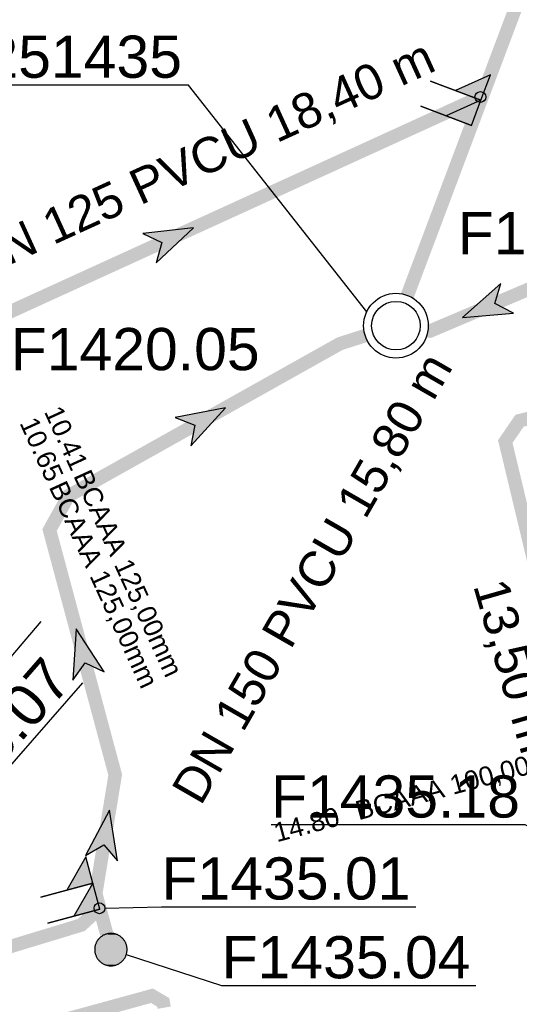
# Model space of a CAD drawing. Extents: x 356718 to 357658, y 5762241 to 5762615.
# Tile 119 of 157: x 357337 to 357346, y 5762448 to 5762466. Entities that reach past the tile are written whole.
import ezdxf
from ezdxf.enums import TextEntityAlignment as Align

# ---------------------------------------------------------------- set-up
doc = ezdxf.new("R2010")
doc.units = 0
doc.header["$MEASUREMENT"] = 0
for name, pattern in [('AUSGEZOGEN', [0]), ('GESTRICHELT2', [4, 2, -2]), ('STRICHPUNKT', [5, 2, -1, 1, -1])]:
    doc.linetypes.add(name, pattern=pattern)
doc.layers.get('0').update_dxf_attribs({"linetype": 'AUSGEZOGEN'})
for name, color, linetype, true_color in [('111_00131_Symbol', 7, 'AUSGEZOGEN', 0x000000), ('114_00133_Schachtnummer', 7, 'AUSGEZOGEN', 0x000000), ('121_10397_Haltungen_Regenwasser', 5, 'GESTRICHELT2', 0x0000ff), ('121_10398_Haltungen_Schmutzwass', 7, 'AUSGEZOGEN', 0x800000), ('121_10399_Haltungen_Mischwasser', 6, 'STRICHPUNKT', 0xff00ff), ('123_00137_Fliessrichtungspfeil', 7, 'AUSGEZOGEN', 0x000000), ('124_00118_Standard__Laenge___10', 7, 'AUSGEZOGEN', 0x000000), ('141_10677_Stutzen__alle__aus_DW', 7, 'AUSGEZOGEN', 0x000000), ('141_10868_Stutzen__141_', 7, 'AUSGEZOGEN', 0x000000)]:
    doc.layers.add(name, color=color, linetype=linetype, true_color=true_color)
doc.styles.add('ARIAL', font='arial.ttf', dxfattribs={"height": 1.5})
doc.styles.get("Standard").update_dxf_attribs({"font": 'arial.ttf', "height": 1})

# ---------------------------------------------------------------- blocks, each defined once
blk = doc.blocks.new('N02')
at = {"color": 0}
for radius in [0.6, 0.45]:
    blk.add_circle((0, 0), radius, dxfattribs=at)
blk = doc.blocks.new('F00')
at = {"color": 0}
blk.add_circle((0, 0), 0.1, dxfattribs=at)
blk = doc.blocks.new('RR')
at = {"color": 0, "linetype": 'AUSGEZOGEN'}
blk.add_lwpolyline([(0.3, 0), (0.3, 0.013), (0.299, 0.025), (0.298, 0.038), (0.296, 0.05), (0.293, 0.063), (0.29, 0.075), (0.287, 0.087), (0.283, 0.099), (0.279, 0.111), (0.274, 0.123), (0.268, 0.134), (0.262, 0.145), (0.256, 0.156), (0.249, 0.167), (0.242, 0.177), (0.234, 0.187), (0.226, 0.197), (0.218, 0.206), (0.209, 0.215), (0.199, 0.224), (0.19, 0.232), (0.18, 0.24), (0.17, 0.247), (0.159, 0.254), (0.148, 0.261), (0.137, 0.267), (0.126, 0.272), (0.114, 0.277), (0.102, 0.282), (0.09, 0.286), (0.078, 0.29), (0.066, 0.293), (0.053, 0.295), (0.041, 0.297), (0.028, 0.299), (0.016, 0.3), (0.003, 0.3), (-0.009, 0.3), (-0.022, 0.299), (-0.035, 0.298), (-0.047, 0.296), (-0.06, 0.294), (-0.072, 0.291), (-0.084, 0.288), (-0.096, 0.284), (-0.108, 0.28), (-0.12, 0.275), (-0.131, 0.27), (-0.143, 0.264), (-0.154, 0.258), (-0.164, 0.251), (-0.175, 0.244), (-0.185, 0.236), (-0.195, 0.228), (-0.204, 0.22), (-0.213, 0.211), (-0.222, 0.202), (-0.23, 0.192), (-0.238, 0.182), (-0.246, 0.172), (-0.253, 0.162), (-0.259, 0.151), (-0.265, 0.14), (-0.271, 0.129), (-0.276, 0.117), (-0.281, 0.105), (-0.285, 0.093), (-0.289, 0.081), (-0.292, 0.069), (-0.295, 0.057), (-0.297, 0.044), (-0.298, 0.032), (-0.299, 0.019), (-0.3, 0.006), (-0.3, -0.006), (-0.299, -0.019), (-0.298, -0.032), (-0.297, -0.044), (-0.295, -0.057), (-0.292, -0.069), (-0.289, -0.081), (-0.285, -0.093), (-0.281, -0.105), (-0.276, -0.117), (-0.271, -0.129), (-0.265, -0.14), (-0.259, -0.151), (-0.253, -0.162), (-0.246, -0.172), (-0.238, -0.182), (-0.23, -0.192), (-0.222, -0.202), (-0.213, -0.211), (-0.204, -0.22), (-0.195, -0.228), (-0.185, -0.236), (-0.175, -0.244), (-0.164, -0.251), (-0.154, -0.258), (-0.143, -0.264), (-0.131, -0.27), (-0.12, -0.275), (-0.108, -0.28), (-0.096, -0.284), (-0.084, -0.288), (-0.072, -0.291), (-0.06, -0.294), (-0.047, -0.296), (-0.035, -0.298), (-0.022, -0.299), (-0.009, -0.3), (0.003, -0.3), (0.016, -0.3), (0.028, -0.299), (0.041, -0.297), (0.053, -0.295), (0.066, -0.293), (0.078, -0.29), (0.09, -0.286), (0.102, -0.282), (0.114, -0.277), (0.126, -0.272), (0.137, -0.267), (0.148, -0.261), (0.159, -0.254), (0.17, -0.247), (0.18, -0.24), (0.19, -0.232), (0.199, -0.224), (0.209, -0.215), (0.218, -0.206), (0.226, -0.197), (0.234, -0.187), (0.242, -0.177), (0.249, -0.167), (0.256, -0.156), (0.262, -0.145), (0.268, -0.134), (0.274, -0.123), (0.279, -0.111), (0.283, -0.099), (0.287, -0.087), (0.29, -0.075), (0.293, -0.063), (0.296, -0.05), (0.298, -0.038), (0.299, -0.025), (0.3, -0.013), (0.3, 0), (0.3, 0)], close=True, dxfattribs=at)
blk.add_lwpolyline([(0.3, 0), (0.3, 0.013), (0.299, 0.025), (0.298, 0.038), (0.296, 0.05), (0.293, 0.063), (0.29, 0.075), (0.287, 0.087), (0.283, 0.099), (0.279, 0.111), (0.274, 0.123), (0.268, 0.134), (0.262, 0.145), (0.256, 0.156), (0.249, 0.167), (0.242, 0.177), (0.234, 0.187), (0.226, 0.197), (0.218, 0.206), (0.209, 0.215), (0.199, 0.224), (0.19, 0.232), (0.18, 0.24), (0.17, 0.247), (0.159, 0.254), (0.148, 0.261), (0.137, 0.267), (0.126, 0.272), (0.114, 0.277), (0.102, 0.282), (0.09, 0.286), (0.078, 0.29), (0.066, 0.293), (0.053, 0.295), (0.041, 0.297), (0.028, 0.299), (0.016, 0.3), (0.003, 0.3), (-0.009, 0.3), (-0.022, 0.299), (-0.035, 0.298), (-0.047, 0.296), (-0.06, 0.294), (-0.072, 0.291), (-0.084, 0.288), (-0.096, 0.284), (-0.108, 0.28), (-0.12, 0.275), (-0.131, 0.27), (-0.143, 0.264), (-0.154, 0.258), (-0.164, 0.251), (-0.175, 0.244), (-0.185, 0.236), (-0.195, 0.228), (-0.204, 0.22), (-0.213, 0.211), (-0.222, 0.202), (-0.23, 0.192), (-0.238, 0.182), (-0.246, 0.172), (-0.253, 0.162), (-0.259, 0.151), (-0.265, 0.14), (-0.271, 0.129), (-0.276, 0.117), (-0.281, 0.105), (-0.285, 0.093), (-0.289, 0.081), (-0.292, 0.069), (-0.295, 0.057), (-0.297, 0.044), (-0.298, 0.032), (-0.299, 0.019), (-0.3, 0.006), (-0.3, -0.006), (-0.299, -0.019), (-0.298, -0.032), (-0.297, -0.044), (-0.295, -0.057), (-0.292, -0.069), (-0.289, -0.081), (-0.285, -0.093), (-0.281, -0.105), (-0.276, -0.117), (-0.271, -0.129), (-0.265, -0.14), (-0.259, -0.151), (-0.253, -0.162), (-0.246, -0.172), (-0.238, -0.182), (-0.23, -0.192), (-0.222, -0.202), (-0.213, -0.211), (-0.204, -0.22), (-0.195, -0.228), (-0.185, -0.236), (-0.175, -0.244), (-0.164, -0.251), (-0.154, -0.258), (-0.143, -0.264), (-0.131, -0.27), (-0.12, -0.275), (-0.108, -0.28), (-0.096, -0.284), (-0.084, -0.288), (-0.072, -0.291), (-0.06, -0.294), (-0.047, -0.296), (-0.035, -0.298), (-0.022, -0.299), (-0.009, -0.3), (0.003, -0.3), (0.016, -0.3), (0.028, -0.299), (0.041, -0.297), (0.053, -0.295), (0.066, -0.293), (0.078, -0.29), (0.09, -0.286), (0.102, -0.282), (0.114, -0.277), (0.126, -0.272), (0.137, -0.267), (0.148, -0.261), (0.159, -0.254), (0.17, -0.247), (0.18, -0.24), (0.19, -0.232), (0.199, -0.224), (0.209, -0.215), (0.218, -0.206), (0.226, -0.197), (0.234, -0.187), (0.242, -0.177), (0.249, -0.167), (0.256, -0.156), (0.262, -0.145), (0.268, -0.134), (0.274, -0.123), (0.279, -0.111), (0.283, -0.099), (0.287, -0.087), (0.29, -0.075), (0.293, -0.063), (0.296, -0.05), (0.298, -0.038), (0.299, -0.025), (0.3, -0.013), (0.3, 0), (0.3, 0)], close=True, dxfattribs=at)
at = {"color": 0}
for points in [[(-0.242, 0.177), (0.242, 0.177), (-0.238, 0.182)], [(-0.242, 0.177), (0.242, 0.177), (-0.238, 0.182)], [(-0.238, 0.182), (0.238, 0.182), (-0.234, 0.187)], [(-0.238, 0.182), (0.238, 0.182), (-0.234, 0.187)], [(0.242, 0.177), (-0.238, 0.182), (0.238, 0.182)], [(0.242, 0.177), (-0.238, 0.182), (0.238, 0.182)], [(-0.234, 0.187), (0.234, 0.187), (-0.23, 0.192)], [(-0.234, 0.187), (0.234, 0.187), (-0.23, 0.192)], [(0.238, 0.182), (-0.234, 0.187), (0.234, 0.187)], [(0.238, 0.182), (-0.234, 0.187), (0.234, 0.187)], [(-0.23, 0.192), (0.23, 0.192), (-0.226, 0.197)], [(-0.23, 0.192), (0.23, 0.192), (-0.226, 0.197)], [(0.234, 0.187), (-0.23, 0.192), (0.23, 0.192)], [(0.234, 0.187), (-0.23, 0.192), (0.23, 0.192)], [(-0.226, 0.197), (0.226, 0.197), (-0.222, 0.202)], [(-0.226, 0.197), (0.226, 0.197), (-0.222, 0.202)], [(0.23, 0.192), (-0.226, 0.197), (0.226, 0.197)], [(0.23, 0.192), (-0.226, 0.197), (0.226, 0.197)], [(-0.222, 0.202), (0.222, 0.202), (-0.218, 0.206)], [(-0.222, 0.202), (0.222, 0.202), (-0.218, 0.206)], [(0.226, 0.197), (-0.222, 0.202), (0.222, 0.202)], [(0.226, 0.197), (-0.222, 0.202), (0.222, 0.202)], [(-0.218, 0.206), (0.218, 0.206), (-0.213, 0.211)], [(-0.218, 0.206), (0.218, 0.206), (-0.213, 0.211)], [(0.222, 0.202), (-0.218, 0.206), (0.218, 0.206)], [(0.222, 0.202), (-0.218, 0.206), (0.218, 0.206)], [(-0.213, 0.211), (0.213, 0.211), (-0.209, 0.215)], [(-0.213, 0.211), (0.213, 0.211), (-0.209, 0.215)], [(0.218, 0.206), (-0.213, 0.211), (0.213, 0.211)], [(0.218, 0.206), (-0.213, 0.211), (0.213, 0.211)], [(-0.209, 0.215), (0.209, 0.215), (-0.204, 0.22)], [(-0.209, 0.215), (0.209, 0.215), (-0.204, 0.22)], [(0.213, 0.211), (-0.209, 0.215), (0.209, 0.215)], [(0.213, 0.211), (-0.209, 0.215), (0.209, 0.215)], [(-0.204, 0.22), (0.204, 0.22), (-0.199, 0.224)], [(-0.204, 0.22), (0.204, 0.22), (-0.199, 0.224)], [(0.209, 0.215), (-0.204, 0.22), (0.204, 0.22)], [(0.209, 0.215), (-0.204, 0.22), (0.204, 0.22)], [(-0.199, 0.224), (0.199, 0.224), (-0.195, 0.228)], [(-0.199, 0.224), (0.199, 0.224), (-0.195, 0.228)], [(0.204, 0.22), (-0.199, 0.224), (0.199, 0.224)], [(0.204, 0.22), (-0.199, 0.224), (0.199, 0.224)], [(-0.195, 0.228), (0.195, 0.228), (-0.19, 0.232)], [(-0.195, 0.228), (0.195, 0.228), (-0.19, 0.232)], [(0.199, 0.224), (-0.195, 0.228), (0.195, 0.228)], [(0.199, 0.224), (-0.195, 0.228), (0.195, 0.228)], [(-0.19, 0.232), (0.19, 0.232), (-0.185, 0.236)], [(-0.19, 0.232), (0.19, 0.232), (-0.185, 0.236)], [(0.195, 0.228), (-0.19, 0.232), (0.19, 0.232)], [(0.195, 0.228), (-0.19, 0.232), (0.19, 0.232)], [(-0.185, 0.236), (0.185, 0.236), (-0.18, 0.24)], [(-0.185, 0.236), (0.185, 0.236), (-0.18, 0.24)], [(0.19, 0.232), (-0.185, 0.236), (0.185, 0.236)], [(0.19, 0.232), (-0.185, 0.236), (0.185, 0.236)], [(-0.18, 0.24), (0.18, 0.24), (-0.175, 0.244)], [(-0.18, 0.24), (0.18, 0.24), (-0.175, 0.244)], [(0.185, 0.236), (-0.18, 0.24), (0.18, 0.24)], [(0.185, 0.236), (-0.18, 0.24), (0.18, 0.24)], [(-0.175, 0.244), (0.175, 0.244), (-0.169, 0.247)], [(-0.175, 0.244), (0.175, 0.244), (-0.169, 0.247)], [(0.18, 0.24), (-0.175, 0.244), (0.175, 0.244)], [(0.18, 0.24), (-0.175, 0.244), (0.175, 0.244)], [(-0.169, 0.247), (0.17, 0.247), (-0.164, 0.251)], [(-0.169, 0.247), (0.17, 0.247), (-0.164, 0.251)], [(0.175, 0.244), (-0.169, 0.247), (0.17, 0.247)], [(0.175, 0.244), (-0.169, 0.247), (0.17, 0.247)], [(-0.164, 0.251), (0.164, 0.251), (-0.159, 0.254)], [(-0.164, 0.251), (0.164, 0.251), (-0.159, 0.254)], [(0.17, 0.247), (-0.164, 0.251), (0.164, 0.251)], [(0.17, 0.247), (-0.164, 0.251), (0.164, 0.251)], [(-0.159, 0.254), (0.159, 0.254), (-0.154, 0.258)], [(-0.159, 0.254), (0.159, 0.254), (-0.154, 0.258)], [(0.164, 0.251), (-0.159, 0.254), (0.159, 0.254)], [(0.164, 0.251), (-0.159, 0.254), (0.159, 0.254)], [(-0.154, 0.258), (0.154, 0.258), (-0.148, 0.261)], [(-0.154, 0.258), (0.154, 0.258), (-0.148, 0.261)], [(0.159, 0.254), (-0.154, 0.258), (0.154, 0.258)], [(0.159, 0.254), (-0.154, 0.258), (0.154, 0.258)], [(-0.148, 0.261), (0.148, 0.261), (-0.143, 0.264)], [(-0.148, 0.261), (0.148, 0.261), (-0.143, 0.264)], [(0.154, 0.258), (-0.148, 0.261), (0.148, 0.261)], [(0.154, 0.258), (-0.148, 0.261), (0.148, 0.261)], [(-0.143, 0.264), (0.142, 0.264), (-0.137, 0.267)], [(-0.143, 0.264), (0.142, 0.264), (-0.137, 0.267)], [(0.148, 0.261), (-0.143, 0.264), (0.142, 0.264)], [(0.148, 0.261), (-0.143, 0.264), (0.142, 0.264)], [(-0.137, 0.267), (0.137, 0.267), (-0.131, 0.27)], [(-0.137, 0.267), (0.137, 0.267), (-0.131, 0.27)], [(0.142, 0.264), (-0.137, 0.267), (0.137, 0.267)], [(0.142, 0.264), (-0.137, 0.267), (0.137, 0.267)], [(-0.131, 0.27), (0.131, 0.27), (-0.126, 0.272)], [(-0.131, 0.27), (0.131, 0.27), (-0.126, 0.272)], [(0.137, 0.267), (-0.131, 0.27), (0.131, 0.27)], [(0.137, 0.267), (-0.131, 0.27), (0.131, 0.27)], [(-0.126, 0.272), (0.126, 0.272), (-0.12, 0.275)], [(-0.126, 0.272), (0.126, 0.272), (-0.12, 0.275)], [(0.131, 0.27), (-0.126, 0.272), (0.126, 0.272)], [(0.131, 0.27), (-0.126, 0.272), (0.126, 0.272)], [(-0.12, 0.275), (0.12, 0.275), (-0.114, 0.277)], [(-0.12, 0.275), (0.12, 0.275), (-0.114, 0.277)], [(0.126, 0.272), (-0.12, 0.275), (0.12, 0.275)], [(0.126, 0.272), (-0.12, 0.275), (0.12, 0.275)], [(-0.114, 0.277), (0.114, 0.277), (-0.108, 0.28)], [(-0.114, 0.277), (0.114, 0.277), (-0.108, 0.28)], [(0.12, 0.275), (-0.114, 0.277), (0.114, 0.277)], [(0.12, 0.275), (-0.114, 0.277), (0.114, 0.277)], [(-0.108, 0.28), (0.108, 0.28), (-0.102, 0.282)], [(-0.108, 0.28), (0.108, 0.28), (-0.102, 0.282)], [(0.114, 0.277), (-0.108, 0.28), (0.108, 0.28)], [(0.114, 0.277), (-0.108, 0.28), (0.108, 0.28)], [(-0.102, 0.282), (0.102, 0.282), (-0.096, 0.284)], [(-0.102, 0.282), (0.102, 0.282), (-0.096, 0.284)], [(0.108, 0.28), (-0.102, 0.282), (0.102, 0.282)], [(0.108, 0.28), (-0.102, 0.282), (0.102, 0.282)], [(-0.096, 0.284), (0.096, 0.284), (-0.09, 0.286)], [(-0.096, 0.284), (0.096, 0.284), (-0.09, 0.286)], [(0.102, 0.282), (-0.096, 0.284), (0.096, 0.284)], [(0.102, 0.282), (-0.096, 0.284), (0.096, 0.284)], [(-0.09, 0.286), (0.09, 0.286), (-0.084, 0.288)], [(-0.09, 0.286), (0.09, 0.286), (-0.084, 0.288)], [(0.096, 0.284), (-0.09, 0.286), (0.09, 0.286)], [(0.096, 0.284), (-0.09, 0.286), (0.09, 0.286)], [(-0.084, 0.288), (0.084, 0.288), (-0.078, 0.29)], [(-0.084, 0.288), (0.084, 0.288), (-0.078, 0.29)], [(0.09, 0.286), (-0.084, 0.288), (0.084, 0.288)], [(0.09, 0.286), (-0.084, 0.288), (0.084, 0.288)], [(-0.078, 0.29), (0.078, 0.29), (-0.072, 0.291)], [(-0.078, 0.29), (0.078, 0.29), (-0.072, 0.291)], [(0.084, 0.288), (-0.078, 0.29), (0.078, 0.29)], [(0.084, 0.288), (-0.078, 0.29), (0.078, 0.29)], [(-0.072, 0.291), (0.072, 0.291), (-0.066, 0.293)], [(-0.072, 0.291), (0.072, 0.291), (-0.066, 0.293)], [(0.078, 0.29), (-0.072, 0.291), (0.072, 0.291)], [(0.078, 0.29), (-0.072, 0.291), (0.072, 0.291)], [(-0.066, 0.293), (0.066, 0.293), (-0.06, 0.294)], [(-0.066, 0.293), (0.066, 0.293), (-0.06, 0.294)], [(0.072, 0.291), (-0.066, 0.293), (0.066, 0.293)], [(0.072, 0.291), (-0.066, 0.293), (0.066, 0.293)], [(-0.06, 0.294), (0.059, 0.294), (-0.053, 0.295)], [(-0.06, 0.294), (0.059, 0.294), (-0.053, 0.295)], [(0.066, 0.293), (-0.06, 0.294), (0.059, 0.294)], [(0.066, 0.293), (-0.06, 0.294), (0.059, 0.294)], [(-0.053, 0.295), (0.053, 0.295), (-0.047, 0.296)], [(-0.053, 0.295), (0.053, 0.295), (-0.047, 0.296)], [(0.059, 0.294), (-0.053, 0.295), (0.053, 0.295)], [(0.059, 0.294), (-0.053, 0.295), (0.053, 0.295)], [(-0.047, 0.296), (0.047, 0.296), (-0.04, 0.297)], [(-0.047, 0.296), (0.047, 0.296), (-0.04, 0.297)], [(0.053, 0.295), (-0.047, 0.296), (0.047, 0.296)], [(0.053, 0.295), (-0.047, 0.296), (0.047, 0.296)], [(-0.04, 0.297), (0.041, 0.297), (-0.035, 0.298)], [(-0.04, 0.297), (0.041, 0.297), (-0.035, 0.298)], [(0.047, 0.296), (-0.04, 0.297), (0.041, 0.297)], [(0.047, 0.296), (-0.04, 0.297), (0.041, 0.297)], [(-0.035, 0.298), (0.034, 0.298), (-0.028, 0.299)], [(-0.035, 0.298), (0.034, 0.298), (-0.028, 0.299)], [(0.041, 0.297), (-0.035, 0.298), (0.034, 0.298)], [(0.041, 0.297), (-0.035, 0.298), (0.034, 0.298)], [(0.034, 0.298), (-0.028, 0.299), (0.028, 0.299)], [(-0.028, 0.299), (0.028, 0.299), (-0.022, 0.299)], [(0.034, 0.298), (-0.028, 0.299), (0.028, 0.299)], [(-0.028, 0.299), (0.028, 0.299), (-0.022, 0.299)], [(-0.022, 0.299), (0.021, 0.299), (-0.015, 0.3)], [(-0.022, 0.299), (0.021, 0.299), (-0.015, 0.3)], [(0.028, 0.299), (-0.022, 0.299), (0.021, 0.299)], [(0.028, 0.299), (-0.022, 0.299), (0.021, 0.299)], [(0.021, 0.299), (-0.015, 0.3), (0.016, 0.3)], [(-0.015, 0.3), (0.016, 0.3), (-0.009, 0.3)], [(0.021, 0.299), (-0.015, 0.3), (0.016, 0.3)], [(-0.015, 0.3), (0.016, 0.3), (-0.009, 0.3)], [(0.016, 0.3), (-0.009, 0.3), (0.007, 0.3)], [(-0.009, 0.3), (0.007, 0.3), (0.003, 0.3)], [(0.016, 0.3), (-0.009, 0.3), (0.007, 0.3)], [(-0.009, 0.3), (0.007, 0.3), (0.003, 0.3)], [(-0.3, 0.013), (0.3, 0.013), (-0.299, 0.019)], [(-0.3, 0.013), (0.3, 0.013), (-0.299, 0.019)], [(-0.3, 0.006), (0.3, 0.006), (-0.3, 0.013)], [(0.3, 0.006), (-0.3, 0.013), (0.3, 0.013)], [(-0.3, 0.006), (0.3, 0.006), (-0.3, 0.013)], [(0.3, 0.006), (-0.3, 0.013), (0.3, 0.013)], [(-0.3, 0), (0.3, 0), (-0.3, 0.006)], [(0.3, 0), (-0.3, 0.006), (0.3, 0.006)], [(-0.3, 0), (0.3, 0), (-0.3, 0.006)], [(0.3, 0), (-0.3, 0.006), (0.3, 0.006)], [(0.3, -0.006), (-0.3, -0.006), (0.3, 0)], [(-0.3, -0.006), (0.3, 0), (-0.3, 0)], [(0.3, -0.006), (-0.3, -0.006), (0.3, 0)], [(-0.3, -0.006), (0.3, 0), (-0.3, 0)], [(-0.299, 0.025), (0.299, 0.025), (-0.298, 0.032)], [(-0.299, 0.025), (0.299, 0.025), (-0.298, 0.032)], [(-0.299, 0.019), (0.299, 0.019), (-0.299, 0.025)], [(0.299, 0.019), (-0.299, 0.025), (0.299, 0.025)], [(-0.299, 0.019), (0.299, 0.019), (-0.299, 0.025)], [(0.299, 0.019), (-0.299, 0.025), (0.299, 0.025)], [(0.3, 0.013), (-0.299, 0.019), (0.299, 0.019)], [(0.3, 0.013), (-0.299, 0.019), (0.299, 0.019)], [(-0.298, 0.038), (0.298, 0.038), (-0.297, 0.044)], [(-0.298, 0.038), (0.298, 0.038), (-0.297, 0.044)], [(-0.298, 0.032), (0.298, 0.032), (-0.298, 0.038)], [(0.298, 0.032), (-0.298, 0.038), (0.298, 0.038)], [(-0.298, 0.032), (0.298, 0.032), (-0.298, 0.038)], [(0.298, 0.032), (-0.298, 0.038), (0.298, 0.038)], [(0.299, 0.025), (-0.298, 0.032), (0.298, 0.032)], [(0.299, 0.025), (-0.298, 0.032), (0.298, 0.032)], [(-0.297, 0.044), (0.297, 0.044), (-0.296, 0.05)], [(-0.297, 0.044), (0.297, 0.044), (-0.296, 0.05)], [(0.298, 0.038), (-0.297, 0.044), (0.297, 0.044)], [(0.298, 0.038), (-0.297, 0.044), (0.297, 0.044)], [(-0.296, 0.05), (0.296, 0.05), (-0.295, 0.057)], [(-0.296, 0.05), (0.296, 0.05), (-0.295, 0.057)], [(0.297, 0.044), (-0.296, 0.05), (0.296, 0.05)], [(0.297, 0.044), (-0.296, 0.05), (0.296, 0.05)], [(-0.295, 0.057), (0.295, 0.057), (-0.293, 0.063)], [(-0.295, 0.057), (0.295, 0.057), (-0.293, 0.063)], [(0.296, 0.05), (-0.295, 0.057), (0.295, 0.057)], [(0.296, 0.05), (-0.295, 0.057), (0.295, 0.057)], [(-0.293, 0.063), (0.293, 0.063), (-0.292, 0.069)], [(-0.293, 0.063), (0.293, 0.063), (-0.292, 0.069)], [(0.295, 0.057), (-0.293, 0.063), (0.293, 0.063)], [(0.295, 0.057), (-0.293, 0.063), (0.293, 0.063)], [(-0.292, 0.069), (0.292, 0.069), (-0.29, 0.075)], [(-0.292, 0.069), (0.292, 0.069), (-0.29, 0.075)], [(0.293, 0.063), (-0.292, 0.069), (0.292, 0.069)], [(0.293, 0.063), (-0.292, 0.069), (0.292, 0.069)], [(-0.29, 0.075), (0.29, 0.075), (-0.289, 0.081)], [(-0.29, 0.075), (0.29, 0.075), (-0.289, 0.081)], [(0.292, 0.069), (-0.29, 0.075), (0.29, 0.075)], [(0.292, 0.069), (-0.29, 0.075), (0.29, 0.075)], [(-0.289, 0.081), (0.289, 0.081), (-0.287, 0.087)], [(-0.289, 0.081), (0.289, 0.081), (-0.287, 0.087)], [(0.29, 0.075), (-0.289, 0.081), (0.289, 0.081)], [(0.29, 0.075), (-0.289, 0.081), (0.289, 0.081)], [(-0.287, 0.087), (0.287, 0.087), (-0.285, 0.093)], [(-0.287, 0.087), (0.287, 0.087), (-0.285, 0.093)], [(0.289, 0.081), (-0.287, 0.087), (0.287, 0.087)], [(0.289, 0.081), (-0.287, 0.087), (0.287, 0.087)], [(-0.285, 0.093), (0.285, 0.093), (-0.283, 0.099)], [(-0.285, 0.093), (0.285, 0.093), (-0.283, 0.099)], [(0.287, 0.087), (-0.285, 0.093), (0.285, 0.093)], [(0.287, 0.087), (-0.285, 0.093), (0.285, 0.093)], [(-0.283, 0.099), (0.283, 0.099), (-0.281, 0.105)], [(-0.283, 0.099), (0.283, 0.099), (-0.281, 0.105)], [(0.285, 0.093), (-0.283, 0.099), (0.283, 0.099)], [(0.285, 0.093), (-0.283, 0.099), (0.283, 0.099)], [(-0.281, 0.105), (0.281, 0.105), (-0.279, 0.111)], [(-0.281, 0.105), (0.281, 0.105), (-0.279, 0.111)], [(0.283, 0.099), (-0.281, 0.105), (0.281, 0.105)], [(0.283, 0.099), (-0.281, 0.105), (0.281, 0.105)], [(-0.279, 0.111), (0.279, 0.111), (-0.276, 0.117)], [(-0.279, 0.111), (0.279, 0.111), (-0.276, 0.117)], [(0.281, 0.105), (-0.279, 0.111), (0.279, 0.111)], [(0.281, 0.105), (-0.279, 0.111), (0.279, 0.111)], [(-0.276, 0.117), (0.276, 0.117), (-0.274, 0.123)], [(-0.276, 0.117), (0.276, 0.117), (-0.274, 0.123)], [(0.279, 0.111), (-0.276, 0.117), (0.276, 0.117)], [(0.279, 0.111), (-0.276, 0.117), (0.276, 0.117)], [(-0.274, 0.123), (0.274, 0.123), (-0.271, 0.129)], [(-0.274, 0.123), (0.274, 0.123), (-0.271, 0.129)], [(0.276, 0.117), (-0.274, 0.123), (0.274, 0.123)], [(0.276, 0.117), (-0.274, 0.123), (0.274, 0.123)], [(-0.271, 0.129), (0.271, 0.129), (-0.268, 0.134)], [(-0.271, 0.129), (0.271, 0.129), (-0.268, 0.134)], [(0.274, 0.123), (-0.271, 0.129), (0.271, 0.129)], [(0.274, 0.123), (-0.271, 0.129), (0.271, 0.129)], [(-0.268, 0.134), (0.268, 0.134), (-0.265, 0.14)], [(-0.268, 0.134), (0.268, 0.134), (-0.265, 0.14)], [(0.271, 0.129), (-0.268, 0.134), (0.268, 0.134)], [(0.271, 0.129), (-0.268, 0.134), (0.268, 0.134)], [(-0.265, 0.14), (0.265, 0.14), (-0.262, 0.145)], [(-0.265, 0.14), (0.265, 0.14), (-0.262, 0.145)], [(0.268, 0.134), (-0.265, 0.14), (0.265, 0.14)], [(0.268, 0.134), (-0.265, 0.14), (0.265, 0.14)], [(-0.262, 0.145), (0.262, 0.145), (-0.259, 0.151)], [(-0.262, 0.145), (0.262, 0.145), (-0.259, 0.151)], [(0.265, 0.14), (-0.262, 0.145), (0.262, 0.145)], [(0.265, 0.14), (-0.262, 0.145), (0.262, 0.145)], [(-0.259, 0.151), (0.259, 0.151), (-0.256, 0.156)], [(-0.259, 0.151), (0.259, 0.151), (-0.256, 0.156)], [(0.262, 0.145), (-0.259, 0.151), (0.259, 0.151)], [(0.262, 0.145), (-0.259, 0.151), (0.259, 0.151)], [(-0.256, 0.156), (0.256, 0.156), (-0.253, 0.162)], [(-0.256, 0.156), (0.256, 0.156), (-0.253, 0.162)], [(0.259, 0.151), (-0.256, 0.156), (0.256, 0.156)], [(0.259, 0.151), (-0.256, 0.156), (0.256, 0.156)], [(-0.253, 0.162), (0.253, 0.162), (-0.249, 0.167)], [(-0.253, 0.162), (0.253, 0.162), (-0.249, 0.167)], [(0.256, 0.156), (-0.253, 0.162), (0.253, 0.162)], [(0.256, 0.156), (-0.253, 0.162), (0.253, 0.162)], [(-0.249, 0.167), (0.249, 0.167), (-0.246, 0.172)], [(-0.249, 0.167), (0.249, 0.167), (-0.246, 0.172)], [(0.253, 0.162), (-0.249, 0.167), (0.249, 0.167)], [(0.253, 0.162), (-0.249, 0.167), (0.249, 0.167)], [(-0.246, 0.172), (0.246, 0.172), (-0.242, 0.177)], [(-0.246, 0.172), (0.246, 0.172), (-0.242, 0.177)], [(0.249, 0.167), (-0.246, 0.172), (0.246, 0.172)], [(0.249, 0.167), (-0.246, 0.172), (0.246, 0.172)], [(0.246, 0.172), (-0.242, 0.177), (0.242, 0.177)], [(0.246, 0.172), (-0.242, 0.177), (0.242, 0.177)], [(0.3, 0), (0.3, 0), (0.3, 0)], [(0.3, 0), (0.3, 0), (0.3, 0)], [(0.3, 0), (0.3, 0), (0.3, 0)], [(0.3, 0), (0.3, 0), (0.3, 0)], [(0.3, -0.013), (-0.3, -0.013), (0.3, -0.006)], [(-0.3, -0.013), (0.3, -0.006), (-0.3, -0.006)], [(0.3, -0.013), (-0.3, -0.013), (0.3, -0.006)], [(-0.3, -0.013), (0.3, -0.006), (-0.3, -0.006)], [(-0.299, -0.019), (0.3, -0.013), (-0.3, -0.013)], [(-0.299, -0.019), (0.3, -0.013), (-0.3, -0.013)], [(0.299, -0.019), (-0.299, -0.019), (0.3, -0.013)], [(0.299, -0.019), (-0.299, -0.019), (0.3, -0.013)], [(0.299, -0.025), (-0.299, -0.025), (0.299, -0.019)], [(-0.299, -0.025), (0.299, -0.019), (-0.299, -0.019)], [(0.299, -0.025), (-0.299, -0.025), (0.299, -0.019)], [(-0.299, -0.025), (0.299, -0.019), (-0.299, -0.019)], [(-0.298, -0.032), (0.299, -0.025), (-0.299, -0.025)], [(-0.298, -0.032), (0.299, -0.025), (-0.299, -0.025)], [(0.298, -0.032), (-0.298, -0.032), (0.299, -0.025)], [(0.298, -0.032), (-0.298, -0.032), (0.299, -0.025)], [(0.298, -0.038), (-0.298, -0.038), (0.298, -0.032)], [(-0.298, -0.038), (0.298, -0.032), (-0.298, -0.032)], [(0.298, -0.038), (-0.298, -0.038), (0.298, -0.032)], [(-0.298, -0.038), (0.298, -0.032), (-0.298, -0.032)], [(-0.297, -0.044), (0.298, -0.038), (-0.298, -0.038)], [(-0.297, -0.044), (0.298, -0.038), (-0.298, -0.038)], [(0.297, -0.044), (-0.297, -0.044), (0.298, -0.038)], [(0.297, -0.044), (-0.297, -0.044), (0.298, -0.038)], [(-0.296, -0.05), (0.297, -0.044), (-0.297, -0.044)], [(-0.296, -0.05), (0.297, -0.044), (-0.297, -0.044)], [(0.296, -0.05), (-0.296, -0.05), (0.297, -0.044)], [(0.296, -0.05), (-0.296, -0.05), (0.297, -0.044)], [(-0.295, -0.057), (0.296, -0.05), (-0.296, -0.05)], [(-0.295, -0.057), (0.296, -0.05), (-0.296, -0.05)], [(0.295, -0.057), (-0.295, -0.057), (0.296, -0.05)], [(0.295, -0.057), (-0.295, -0.057), (0.296, -0.05)], [(-0.293, -0.063), (0.295, -0.057), (-0.295, -0.057)], [(-0.293, -0.063), (0.295, -0.057), (-0.295, -0.057)], [(0.293, -0.063), (-0.293, -0.063), (0.295, -0.057)], [(0.293, -0.063), (-0.293, -0.063), (0.295, -0.057)], [(-0.292, -0.069), (0.293, -0.063), (-0.293, -0.063)], [(-0.292, -0.069), (0.293, -0.063), (-0.293, -0.063)], [(0.292, -0.069), (-0.292, -0.069), (0.293, -0.063)], [(0.292, -0.069), (-0.292, -0.069), (0.293, -0.063)], [(-0.29, -0.075), (0.292, -0.069), (-0.292, -0.069)], [(-0.29, -0.075), (0.292, -0.069), (-0.292, -0.069)], [(0.29, -0.075), (-0.29, -0.075), (0.292, -0.069)], [(0.29, -0.075), (-0.29, -0.075), (0.292, -0.069)], [(-0.289, -0.081), (0.29, -0.075), (-0.29, -0.075)], [(-0.289, -0.081), (0.29, -0.075), (-0.29, -0.075)], [(0.289, -0.081), (-0.289, -0.081), (0.29, -0.075)], [(0.289, -0.081), (-0.289, -0.081), (0.29, -0.075)], [(-0.287, -0.087), (0.289, -0.081), (-0.289, -0.081)], [(-0.287, -0.087), (0.289, -0.081), (-0.289, -0.081)], [(0.287, -0.087), (-0.287, -0.087), (0.289, -0.081)], [(0.287, -0.087), (-0.287, -0.087), (0.289, -0.081)], [(-0.285, -0.093), (0.287, -0.087), (-0.287, -0.087)], [(-0.285, -0.093), (0.287, -0.087), (-0.287, -0.087)], [(0.285, -0.093), (-0.285, -0.093), (0.287, -0.087)], [(0.285, -0.093), (-0.285, -0.093), (0.287, -0.087)], [(-0.283, -0.099), (0.285, -0.093), (-0.285, -0.093)], [(-0.283, -0.099), (0.285, -0.093), (-0.285, -0.093)], [(0.283, -0.099), (-0.283, -0.099), (0.285, -0.093)], [(0.283, -0.099), (-0.283, -0.099), (0.285, -0.093)], [(-0.281, -0.105), (0.283, -0.099), (-0.283, -0.099)], [(-0.281, -0.105), (0.283, -0.099), (-0.283, -0.099)], [(0.281, -0.105), (-0.281, -0.105), (0.283, -0.099)], [(0.281, -0.105), (-0.281, -0.105), (0.283, -0.099)], [(-0.279, -0.111), (0.281, -0.105), (-0.281, -0.105)], [(-0.279, -0.111), (0.281, -0.105), (-0.281, -0.105)], [(0.279, -0.111), (-0.279, -0.111), (0.281, -0.105)], [(0.279, -0.111), (-0.279, -0.111), (0.281, -0.105)], [(-0.276, -0.117), (0.279, -0.111), (-0.279, -0.111)], [(-0.276, -0.117), (0.279, -0.111), (-0.279, -0.111)], [(0.276, -0.117), (-0.276, -0.117), (0.279, -0.111)], [(0.276, -0.117), (-0.276, -0.117), (0.279, -0.111)], [(-0.274, -0.123), (0.276, -0.117), (-0.276, -0.117)], [(-0.274, -0.123), (0.276, -0.117), (-0.276, -0.117)], [(0.274, -0.123), (-0.274, -0.123), (0.276, -0.117)], [(0.274, -0.123), (-0.274, -0.123), (0.276, -0.117)], [(-0.271, -0.129), (0.274, -0.123), (-0.274, -0.123)], [(-0.271, -0.129), (0.274, -0.123), (-0.274, -0.123)], [(0.271, -0.129), (-0.271, -0.129), (0.274, -0.123)], [(0.271, -0.129), (-0.271, -0.129), (0.274, -0.123)], [(-0.268, -0.134), (0.271, -0.129), (-0.271, -0.129)], [(-0.268, -0.134), (0.271, -0.129), (-0.271, -0.129)], [(0.268, -0.134), (-0.268, -0.134), (0.271, -0.129)], [(0.268, -0.134), (-0.268, -0.134), (0.271, -0.129)], [(-0.265, -0.14), (0.268, -0.134), (-0.268, -0.134)], [(-0.265, -0.14), (0.268, -0.134), (-0.268, -0.134)], [(0.265, -0.14), (-0.265, -0.14), (0.268, -0.134)], [(0.265, -0.14), (-0.265, -0.14), (0.268, -0.134)], [(-0.262, -0.145), (0.265, -0.14), (-0.265, -0.14)], [(-0.262, -0.145), (0.265, -0.14), (-0.265, -0.14)], [(0.262, -0.145), (-0.262, -0.145), (0.265, -0.14)], [(0.262, -0.145), (-0.262, -0.145), (0.265, -0.14)], [(-0.259, -0.151), (0.262, -0.145), (-0.262, -0.145)], [(-0.259, -0.151), (0.262, -0.145), (-0.262, -0.145)], [(0.259, -0.151), (-0.259, -0.151), (0.262, -0.145)], [(0.259, -0.151), (-0.259, -0.151), (0.262, -0.145)], [(-0.256, -0.156), (0.259, -0.151), (-0.259, -0.151)], [(-0.256, -0.156), (0.259, -0.151), (-0.259, -0.151)], [(0.256, -0.156), (-0.256, -0.156), (0.259, -0.151)], [(0.256, -0.156), (-0.256, -0.156), (0.259, -0.151)], [(-0.253, -0.162), (0.256, -0.156), (-0.256, -0.156)], [(-0.253, -0.162), (0.256, -0.156), (-0.256, -0.156)], [(0.253, -0.162), (-0.253, -0.162), (0.256, -0.156)], [(0.253, -0.162), (-0.253, -0.162), (0.256, -0.156)], [(-0.249, -0.167), (0.253, -0.162), (-0.253, -0.162)], [(-0.249, -0.167), (0.253, -0.162), (-0.253, -0.162)], [(0.249, -0.167), (-0.249, -0.167), (0.253, -0.162)], [(0.249, -0.167), (-0.249, -0.167), (0.253, -0.162)], [(-0.246, -0.172), (0.249, -0.167), (-0.249, -0.167)], [(-0.246, -0.172), (0.249, -0.167), (-0.249, -0.167)], [(0.246, -0.172), (-0.246, -0.172), (0.249, -0.167)], [(0.246, -0.172), (-0.246, -0.172), (0.249, -0.167)], [(-0.242, -0.177), (0.246, -0.172), (-0.246, -0.172)], [(-0.242, -0.177), (0.246, -0.172), (-0.246, -0.172)], [(0.242, -0.177), (-0.242, -0.177), (0.246, -0.172)], [(0.242, -0.177), (-0.242, -0.177), (0.246, -0.172)], [(-0.238, -0.182), (0.242, -0.177), (-0.242, -0.177)], [(-0.238, -0.182), (0.242, -0.177), (-0.242, -0.177)], [(0.238, -0.182), (-0.238, -0.182), (0.242, -0.177)], [(0.238, -0.182), (-0.238, -0.182), (0.242, -0.177)], [(-0.234, -0.187), (0.238, -0.182), (-0.238, -0.182)], [(-0.234, -0.187), (0.238, -0.182), (-0.238, -0.182)], [(0.234, -0.187), (-0.234, -0.187), (0.238, -0.182)], [(0.234, -0.187), (-0.234, -0.187), (0.238, -0.182)], [(-0.23, -0.192), (0.234, -0.187), (-0.234, -0.187)], [(-0.23, -0.192), (0.234, -0.187), (-0.234, -0.187)], [(0.23, -0.192), (-0.23, -0.192), (0.234, -0.187)], [(0.23, -0.192), (-0.23, -0.192), (0.234, -0.187)], [(-0.226, -0.197), (0.23, -0.192), (-0.23, -0.192)], [(-0.226, -0.197), (0.23, -0.192), (-0.23, -0.192)], [(0.226, -0.197), (-0.226, -0.197), (0.23, -0.192)], [(0.226, -0.197), (-0.226, -0.197), (0.23, -0.192)], [(-0.222, -0.202), (0.226, -0.197), (-0.226, -0.197)], [(-0.222, -0.202), (0.226, -0.197), (-0.226, -0.197)], [(0.222, -0.202), (-0.222, -0.202), (0.226, -0.197)], [(0.222, -0.202), (-0.222, -0.202), (0.226, -0.197)], [(-0.218, -0.206), (0.222, -0.202), (-0.222, -0.202)], [(-0.218, -0.206), (0.222, -0.202), (-0.222, -0.202)], [(0.218, -0.206), (-0.218, -0.206), (0.222, -0.202)], [(0.218, -0.206), (-0.218, -0.206), (0.222, -0.202)], [(-0.213, -0.211), (0.218, -0.206), (-0.218, -0.206)], [(-0.213, -0.211), (0.218, -0.206), (-0.218, -0.206)], [(0.213, -0.211), (-0.213, -0.211), (0.218, -0.206)], [(0.213, -0.211), (-0.213, -0.211), (0.218, -0.206)], [(-0.209, -0.215), (0.213, -0.211), (-0.213, -0.211)], [(-0.209, -0.215), (0.213, -0.211), (-0.213, -0.211)], [(0.209, -0.215), (-0.209, -0.215), (0.213, -0.211)], [(0.209, -0.215), (-0.209, -0.215), (0.213, -0.211)], [(-0.204, -0.22), (0.209, -0.215), (-0.209, -0.215)], [(-0.204, -0.22), (0.209, -0.215), (-0.209, -0.215)], [(0.204, -0.22), (-0.204, -0.22), (0.209, -0.215)], [(0.204, -0.22), (-0.204, -0.22), (0.209, -0.215)], [(-0.199, -0.224), (0.204, -0.22), (-0.204, -0.22)], [(-0.199, -0.224), (0.204, -0.22), (-0.204, -0.22)], [(0.199, -0.224), (-0.199, -0.224), (0.204, -0.22)], [(0.199, -0.224), (-0.199, -0.224), (0.204, -0.22)], [(-0.195, -0.228), (0.199, -0.224), (-0.199, -0.224)], [(-0.195, -0.228), (0.199, -0.224), (-0.199, -0.224)], [(0.195, -0.228), (-0.195, -0.228), (0.199, -0.224)], [(0.195, -0.228), (-0.195, -0.228), (0.199, -0.224)], [(-0.19, -0.232), (0.195, -0.228), (-0.195, -0.228)], [(-0.19, -0.232), (0.195, -0.228), (-0.195, -0.228)], [(0.19, -0.232), (-0.19, -0.232), (0.195, -0.228)], [(0.19, -0.232), (-0.19, -0.232), (0.195, -0.228)], [(-0.185, -0.236), (0.19, -0.232), (-0.19, -0.232)], [(-0.185, -0.236), (0.19, -0.232), (-0.19, -0.232)], [(0.185, -0.236), (-0.185, -0.236), (0.19, -0.232)], [(0.185, -0.236), (-0.185, -0.236), (0.19, -0.232)], [(-0.18, -0.24), (0.185, -0.236), (-0.185, -0.236)], [(-0.18, -0.24), (0.185, -0.236), (-0.185, -0.236)], [(0.18, -0.24), (-0.18, -0.24), (0.185, -0.236)], [(0.18, -0.24), (-0.18, -0.24), (0.185, -0.236)], [(-0.175, -0.244), (0.18, -0.24), (-0.18, -0.24)], [(-0.175, -0.244), (0.18, -0.24), (-0.18, -0.24)], [(0.175, -0.244), (-0.175, -0.244), (0.18, -0.24)], [(0.175, -0.244), (-0.175, -0.244), (0.18, -0.24)], [(-0.169, -0.247), (0.175, -0.244), (-0.175, -0.244)], [(-0.169, -0.247), (0.175, -0.244), (-0.175, -0.244)], [(0.17, -0.247), (-0.169, -0.247), (0.175, -0.244)], [(0.17, -0.247), (-0.169, -0.247), (0.175, -0.244)], [(-0.164, -0.251), (0.17, -0.247), (-0.169, -0.247)], [(-0.164, -0.251), (0.17, -0.247), (-0.169, -0.247)], [(0.164, -0.251), (-0.164, -0.251), (0.17, -0.247)], [(0.164, -0.251), (-0.164, -0.251), (0.17, -0.247)], [(-0.159, -0.254), (0.164, -0.251), (-0.164, -0.251)], [(-0.159, -0.254), (0.164, -0.251), (-0.164, -0.251)], [(0.159, -0.254), (-0.159, -0.254), (0.164, -0.251)], [(0.159, -0.254), (-0.159, -0.254), (0.164, -0.251)], [(-0.154, -0.258), (0.159, -0.254), (-0.159, -0.254)], [(-0.154, -0.258), (0.159, -0.254), (-0.159, -0.254)], [(0.154, -0.258), (-0.154, -0.258), (0.159, -0.254)], [(0.154, -0.258), (-0.154, -0.258), (0.159, -0.254)], [(-0.148, -0.261), (0.154, -0.258), (-0.154, -0.258)], [(-0.148, -0.261), (0.154, -0.258), (-0.154, -0.258)], [(0.148, -0.261), (-0.148, -0.261), (0.154, -0.258)], [(0.148, -0.261), (-0.148, -0.261), (0.154, -0.258)], [(-0.143, -0.264), (0.148, -0.261), (-0.148, -0.261)], [(-0.143, -0.264), (0.148, -0.261), (-0.148, -0.261)], [(0.142, -0.264), (-0.143, -0.264), (0.148, -0.261)], [(0.142, -0.264), (-0.143, -0.264), (0.148, -0.261)], [(-0.137, -0.267), (0.142, -0.264), (-0.143, -0.264)], [(-0.137, -0.267), (0.142, -0.264), (-0.143, -0.264)], [(0.137, -0.267), (-0.137, -0.267), (0.142, -0.264)], [(0.137, -0.267), (-0.137, -0.267), (0.142, -0.264)], [(-0.131, -0.27), (0.137, -0.267), (-0.137, -0.267)], [(-0.131, -0.27), (0.137, -0.267), (-0.137, -0.267)], [(0.131, -0.27), (-0.131, -0.27), (0.137, -0.267)], [(0.131, -0.27), (-0.131, -0.27), (0.137, -0.267)], [(-0.126, -0.272), (0.131, -0.27), (-0.131, -0.27)], [(-0.126, -0.272), (0.131, -0.27), (-0.131, -0.27)], [(0.126, -0.272), (-0.126, -0.272), (0.131, -0.27)], [(0.126, -0.272), (-0.126, -0.272), (0.131, -0.27)], [(-0.12, -0.275), (0.126, -0.272), (-0.126, -0.272)], [(-0.12, -0.275), (0.126, -0.272), (-0.126, -0.272)], [(0.12, -0.275), (-0.12, -0.275), (0.126, -0.272)], [(0.12, -0.275), (-0.12, -0.275), (0.126, -0.272)], [(-0.114, -0.277), (0.12, -0.275), (-0.12, -0.275)], [(-0.114, -0.277), (0.12, -0.275), (-0.12, -0.275)], [(0.114, -0.277), (-0.114, -0.277), (0.12, -0.275)], [(0.114, -0.277), (-0.114, -0.277), (0.12, -0.275)], [(-0.108, -0.28), (0.114, -0.277), (-0.114, -0.277)], [(-0.108, -0.28), (0.114, -0.277), (-0.114, -0.277)], [(0.108, -0.28), (-0.108, -0.28), (0.114, -0.277)], [(0.108, -0.28), (-0.108, -0.28), (0.114, -0.277)], [(-0.102, -0.282), (0.108, -0.28), (-0.108, -0.28)], [(-0.102, -0.282), (0.108, -0.28), (-0.108, -0.28)], [(0.102, -0.282), (-0.102, -0.282), (0.108, -0.28)], [(0.102, -0.282), (-0.102, -0.282), (0.108, -0.28)], [(-0.096, -0.284), (0.102, -0.282), (-0.102, -0.282)], [(-0.096, -0.284), (0.102, -0.282), (-0.102, -0.282)], [(0.096, -0.284), (-0.096, -0.284), (0.102, -0.282)], [(0.096, -0.284), (-0.096, -0.284), (0.102, -0.282)], [(-0.09, -0.286), (0.096, -0.284), (-0.096, -0.284)], [(-0.09, -0.286), (0.096, -0.284), (-0.096, -0.284)], [(0.09, -0.286), (-0.09, -0.286), (0.096, -0.284)], [(0.09, -0.286), (-0.09, -0.286), (0.096, -0.284)], [(-0.084, -0.288), (0.09, -0.286), (-0.09, -0.286)], [(-0.084, -0.288), (0.09, -0.286), (-0.09, -0.286)], [(0.084, -0.288), (-0.084, -0.288), (0.09, -0.286)], [(0.084, -0.288), (-0.084, -0.288), (0.09, -0.286)], [(-0.078, -0.29), (0.084, -0.288), (-0.084, -0.288)], [(-0.078, -0.29), (0.084, -0.288), (-0.084, -0.288)], [(0.078, -0.29), (-0.078, -0.29), (0.084, -0.288)], [(0.078, -0.29), (-0.078, -0.29), (0.084, -0.288)], [(-0.072, -0.291), (0.078, -0.29), (-0.078, -0.29)], [(-0.072, -0.291), (0.078, -0.29), (-0.078, -0.29)], [(0.072, -0.291), (-0.072, -0.291), (0.078, -0.29)], [(0.072, -0.291), (-0.072, -0.291), (0.078, -0.29)], [(-0.066, -0.293), (0.072, -0.291), (-0.072, -0.291)], [(-0.066, -0.293), (0.072, -0.291), (-0.072, -0.291)], [(0.066, -0.293), (-0.066, -0.293), (0.072, -0.291)], [(0.066, -0.293), (-0.066, -0.293), (0.072, -0.291)], [(-0.06, -0.294), (0.066, -0.293), (-0.066, -0.293)], [(-0.06, -0.294), (0.066, -0.293), (-0.066, -0.293)], [(0.059, -0.294), (-0.06, -0.294), (0.066, -0.293)], [(0.059, -0.294), (-0.06, -0.294), (0.066, -0.293)], [(-0.053, -0.295), (0.059, -0.294), (-0.06, -0.294)], [(-0.053, -0.295), (0.059, -0.294), (-0.06, -0.294)], [(0.053, -0.295), (-0.053, -0.295), (0.059, -0.294)], [(0.053, -0.295), (-0.053, -0.295), (0.059, -0.294)], [(-0.047, -0.296), (0.053, -0.295), (-0.053, -0.295)], [(-0.047, -0.296), (0.053, -0.295), (-0.053, -0.295)], [(0.047, -0.296), (-0.047, -0.296), (0.053, -0.295)], [(0.047, -0.296), (-0.047, -0.296), (0.053, -0.295)], [(-0.04, -0.297), (0.047, -0.296), (-0.047, -0.296)], [(-0.04, -0.297), (0.047, -0.296), (-0.047, -0.296)], [(0.041, -0.297), (-0.04, -0.297), (0.047, -0.296)], [(0.041, -0.297), (-0.04, -0.297), (0.047, -0.296)], [(-0.035, -0.298), (0.041, -0.297), (-0.04, -0.297)], [(-0.035, -0.298), (0.041, -0.297), (-0.04, -0.297)], [(0.034, -0.298), (-0.035, -0.298), (0.041, -0.297)], [(0.034, -0.298), (-0.035, -0.298), (0.041, -0.297)], [(-0.028, -0.299), (0.034, -0.298), (-0.035, -0.298)], [(-0.028, -0.299), (0.034, -0.298), (-0.035, -0.298)], [(0.028, -0.299), (-0.028, -0.299), (0.034, -0.298)], [(0.028, -0.299), (-0.028, -0.299), (0.034, -0.298)], [(-0.022, -0.299), (0.028, -0.299), (-0.028, -0.299)], [(-0.022, -0.299), (0.028, -0.299), (-0.028, -0.299)], [(-0.015, -0.3), (0.021, -0.299), (-0.022, -0.299)], [(0.021, -0.299), (-0.022, -0.299), (0.028, -0.299)], [(-0.015, -0.3), (0.021, -0.299), (-0.022, -0.299)], [(0.021, -0.299), (-0.022, -0.299), (0.028, -0.299)], [(0.016, -0.3), (-0.015, -0.3), (0.021, -0.299)], [(0.016, -0.3), (-0.015, -0.3), (0.021, -0.299)], [(-0.009, -0.3), (0.016, -0.3), (-0.015, -0.3)], [(-0.009, -0.3), (0.016, -0.3), (-0.015, -0.3)], [(0.003, -0.3), (0.007, -0.3), (-0.009, -0.3)], [(0.007, -0.3), (-0.009, -0.3), (0.016, -0.3)], [(0.003, -0.3), (0.007, -0.3), (-0.009, -0.3)], [(0.007, -0.3), (-0.009, -0.3), (0.016, -0.3)]]:
    blk.add_solid(points, dxfattribs=at)
blk = doc.blocks.new('FLI')
at = {"color": 0, "linetype": 'AUSGEZOGEN'}
blk.add_lwpolyline([(-0.4, 0), (-0.9, -0.6), (0.9, 0), (-0.9, 0.6), (-0.4, 0)], close=True, dxfattribs=at)
at = {"color": 0}
for points in [[(-0.4, 0), (0.9, 0), (-0.9, 0.6)], [(-0.9, -0.6), (0.9, 0), (-0.4, 0)]]:
    blk.add_solid(points, dxfattribs=at)

msp = doc.modelspace()

# ---------------------------------------------------------------- linework, layer by layer
at = {"layer": '114_00133_Schachtnummer', "color": 18, "linetype": 'AUSGEZOGEN', "true_color": 0x000000}
for points in [[(357343.475, 5762460.345), (357340.174, 5762464.545), (357334.589, 5762464.545)], [(357332.321, 5762450.716), (357333.783, 5762450.308), (357337.443, 5762454.609)], [(357334.666, 5762446.858), (357335.115, 5762449.932), (357338.218, 5762453.476)], [(357347.61, 5762450.196), (357346.414, 5762450.845), (357341.703, 5762450.845)], [(357338.623, 5762449.302), (357339.673, 5762449.327), (357344.384, 5762449.327)], [(357339.02, 5762448.442), (357340.787, 5762447.868), (357345.498, 5762447.868)]]:
    msp.add_lwpolyline(points, dxfattribs=at)
at = {"layer": '121_10397_Haltungen_Regenwasser', "color": 5, "linetype": 'GESTRICHELT2', "true_color": 0x0000ff, "const_width": 0.25}
msp.add_lwpolyline([(357331.186, 5762454.469), (357334.136, 5762459.099), (357345.491, 5762464.282)], dxfattribs=at)
at = {"layer": '121_10398_Haltungen_Schmutzwass', "color": 16, "linetype": 'AUSGEZOGEN', "true_color": 0x800000, "const_width": 0.25}
for points in [[(357347.838, 5762450.455), (357346.043, 5762457.943), (357346.307, 5762458.328), (357350.125, 5762459.277), (357350.335, 5762459.782), (357350.22, 5762460.257)], [(357334.742, 5762441.272), (357334.371, 5762442.897), (357334.542, 5762443.105), (357335.27, 5762443.315), (357335.397, 5762443.674), (357334.454, 5762447.523), (357334.66, 5762447.92), (357338.186, 5762448.99), (357338.449, 5762449.232)], [(357339.721, 5762447.459), (357339.704, 5762447.558), (357339.496, 5762447.68), (357335.319, 5762446.535), (357334.747, 5762446.727)]]:
    msp.add_lwpolyline(points, dxfattribs=at)
at = {"layer": '121_10399_Haltungen_Mischwasser', "color": 6, "linetype": 'STRICHPUNKT', "true_color": 0xff00ff, "const_width": 0.25}
for points in [[(357344.229, 5762460.65), (357350.837, 5762478.191)], [(357356.487, 5762458.827), (357355.576, 5762459.864), (357351.776, 5762460.02), (357348.865, 5762460.787), (357346.68, 5762460.85), (357344.648, 5762459.989), (357344.609, 5762459.995)], [(357338.657, 5762448.824), (357338.454, 5762449.572), (357338.815, 5762451.772), (357337.598, 5762456.304), (357337.948, 5762456.937), (357342.977, 5762459.754), (357343.446, 5762459.905)]]:
    msp.add_lwpolyline(points, dxfattribs=at)
at = {"layer": '141_10677_Stutzen__alle__aus_DW', "color": 18, "linetype": 'AUSGEZOGEN', "true_color": 0x000000}
for points in [[(357345.591, 5762464.266), (357345.767, 5762464.734), (357345.123, 5762464.442)], [(357345.591, 5762464.266), (357344.655, 5762464.619)], [(357338.532, 5762449.285), (357338.401, 5762449.767), (357338.049, 5762449.154)], [(357338.532, 5762449.285), (357337.567, 5762449.023)]]:
    msp.add_lwpolyline(points, close=True, dxfattribs=at)
at = {"layer": '141_10677_Stutzen__alle__aus_DW', "color": 18, "true_color": 0x000000}
for points in [[(357345.591, 5762464.266), (357345.767, 5762464.734), (357345.123, 5762464.442)], [(357338.532, 5762449.285), (357338.401, 5762449.767), (357338.049, 5762449.154)]]:
    msp.add_solid(points, dxfattribs=at)
at = {"layer": '141_10868_Stutzen__141_', "color": 18, "linetype": 'AUSGEZOGEN', "true_color": 0x000000}
for points in [[(357345.415, 5762463.798), (357344.479, 5762464.151)], [(357345.415, 5762463.798), (357345.591, 5762464.266), (357344.947, 5762463.975)], [(357338.401, 5762449.767), (357338.27, 5762450.25), (357337.919, 5762449.636)], [(357338.401, 5762449.767), (357337.436, 5762449.506)]]:
    msp.add_lwpolyline(points, close=True, dxfattribs=at)
at = {"layer": '141_10868_Stutzen__141_', "color": 18, "true_color": 0x000000}
for points in [[(357345.415, 5762463.798), (357345.591, 5762464.266), (357344.947, 5762463.975)], [(357338.401, 5762449.767), (357338.27, 5762450.25), (357337.919, 5762449.636)]]:
    msp.add_solid(points, dxfattribs=at)

# ---------------------------------------------------------------- block references
at = {"layer": '111_00131_Symbol', "color": 18, "true_color": 0x000000}
for name, p in [('F00', (357345.582, 5762464.324)), ('N02', (357344.017, 5762460.089)), ('F00', (357338.523, 5762449.3)), ('RR', (357338.735, 5762448.535))]:
    msp.add_blockref(name, p, dxfattribs=at)
at = {"layer": '123_00137_Fliessrichtungspfeil', "color": 18, "true_color": 0x000000, "xscale": 0.5, "yscale": 0.5, "zscale": 0.5}
for p, rotation in [((357339.859, 5762461.712), 24.5), ((357345.664, 5762460.419), 203), ((357340.463, 5762458.345), 29.2), ((357338.206, 5762454.038), 105), ((357338.634, 5762450.672), 80.60000000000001)]:
    msp.add_blockref('FLI', p, dxfattribs=dict(at, rotation=rotation))

# ---------------------------------------------------------------- texts
at = {"layer": '114_00133_Schachtnummer', "color": 18, "true_color": 0x000000, "style": 'ARIAL'}
for s, p in [('636251435', (357334.589, 5762465.461)), ('F1435.20', (357345.162, 5762462.194)), ('F1420.05', (357336.879, 5762460.046)), ('F1435.18', (357341.703, 5762451.761)), ('F1435.01', (357339.673, 5762450.243)), ('F1435.04', (357340.787, 5762448.784))]:
    msp.add_text(s, height=0.7814, dxfattribs=at).set_placement(p, align=Align.TOP_LEFT)
msp.add_text('F1435.07', height=0.7814, rotation=48.8, dxfattribs=at).set_placement((357334.426, 5762450.535), align=Align.TOP_LEFT)
at = {"layer": '124_00118_Standard__Laenge___10', "color": 18, "true_color": 0x000000, "style": 'ARIAL'}
for s, height, rotation, p in [('DN 125 PVCU 18,40 m', 0.65113, 24.5, (357335.971, 5762461.522)), ('DN 150 PVCU 15,80 m', 0.65113, 60.1, (357339.836, 5762451.505)), ('13,50 m', 0.6511, 286, (357346.071, 5762455.455))]:
    msp.add_text(s, height=height, rotation=rotation, dxfattribs=at).set_placement(p, align=Align.TOP_LEFT)
at = {"layer": '141_10677_Stutzen__alle__aus_DW', "color": 18, "true_color": 0x000000}
for s, p in [('14.80', (357340.924, 5762449.927)), ('BCAAA 100,00mm', (357341.332, 5762450.037))]:
    msp.add_text(s, height=0.00707, rotation=15.1, dxfattribs=at).set_placement(p, align=Align.TOP_LEFT)
at = {"layer": '141_10868_Stutzen__141_', "color": 18, "true_color": 0x000000}
for s, p in [('10.41', (357338.327, 5762457.521)), ('10.65', (357337.872, 5762457.313))]:
    msp.add_text(s, height=0.3533, rotation=294.6, dxfattribs=at).set_placement(p, align=Align.TOP_RIGHT)
for s, height, rotation, p in [('BCAAA 125,00mm', 0.35326, 294.6, (357338.355, 5762457.459)), ('BCAAA 125,00mm', 0.35326, 294.6, (357337.901, 5762457.251)), ('BCAAA 100,00mm', 0.35326, 15.1, (357343.233, 5762451.27)), ('14.80', 0.3533, 15.1, (357341.719, 5762450.862))]:
    msp.add_text(s, height=height, rotation=rotation, dxfattribs=at).set_placement(p, align=Align.TOP_LEFT)

doc.saveas('drawing.dxf')
